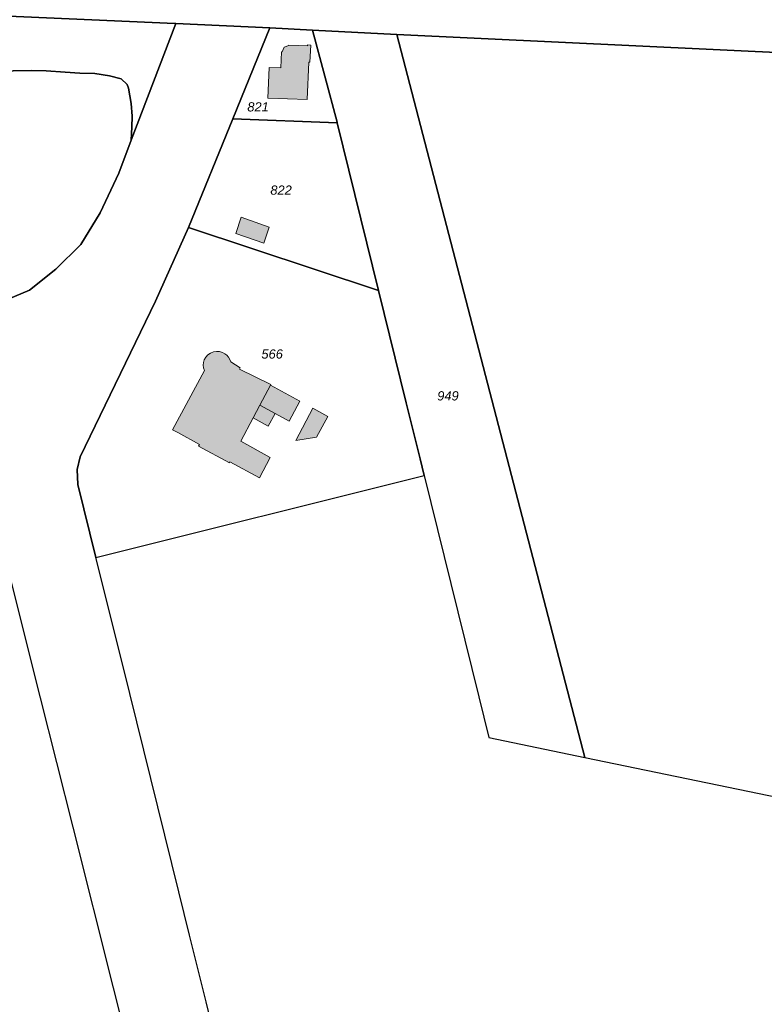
# Model space of a CAD drawing. Header units: metres. Extents: x 32338650 to 32340431, y 5701793 to 5703325.
# Tile 230 of 256: x 32339959 to 32340060, y 5702194 to 5702328. Entities that reach past the tile are written whole.
import ezdxf

# ---------------------------------------------------------------- set-up
doc = ezdxf.new("R2010")
doc.units = ezdxf.units.M
doc.header["$LTSCALE"] = 0.1
for name, color, linetype, lineweight, true_color in [('LPB-BE-Flurstück_Grenze', 7, 'Continuous', 70, 0x004c99), ('LPB-BE-Flurstück_Nummer', 7, 'Continuous', 70, 0x004c99), ('LPB-BE-Gebäude', 7, 'Continuous', 70, 0x004c99), ('LPB-BE-Straße', 7, 'Continuous', 70, 0x004c99)]:
    doc.layers.add(name, color=color, linetype=linetype, lineweight=lineweight, true_color=true_color)
doc.styles.add('Arial (italic)', font='ariali.ttf')

msp = doc.modelspace()

# ---------------------------------------------------------------- hatches: boundary and pattern name
at = {"layer": 'LPB-BE-Gebäude', "linetype": 'Continuous', "lineweight": 0, "true_color": 0xc7c8ca}
for points in [[(32339992.212, 5702317.38), (32339997.568, 5702317.18), (32339997.806, 5702322.254), (32339997.936, 5702322.249), (32339998.041, 5702324.586), (32339997.612, 5702324.604), (32339997.607, 5702324.484), (32339995.069, 5702324.568), (32339995.066, 5702324.508), (32339994.427, 5702324.294), (32339994.151, 5702323.675), (32339994.091, 5702323.677), (32339993.991, 5702321.48), (32339992.403, 5702321.555), (32339992.212, 5702317.38)], [(32339992.212, 5702317.38), (32339997.568, 5702317.18), (32339997.806, 5702322.254), (32339997.936, 5702322.249), (32339998.041, 5702324.586), (32339997.612, 5702324.604), (32339997.607, 5702324.484), (32339995.069, 5702324.568), (32339995.066, 5702324.508), (32339994.427, 5702324.294), (32339994.151, 5702323.675), (32339994.091, 5702323.677), (32339993.991, 5702321.48), (32339992.403, 5702321.555), (32339992.212, 5702317.38)], [(32339987.875, 5702298.994), (32339991.654, 5702297.668), (32339992.384, 5702299.86), (32339988.606, 5702301.186), (32339987.875, 5702298.994)], [(32339987.875, 5702298.994), (32339991.654, 5702297.668), (32339992.384, 5702299.86), (32339988.606, 5702301.186), (32339987.875, 5702298.994)], [(32339982.937, 5702270.315), (32339982.807, 5702270.09), (32339987.007, 5702267.816), (32339987.073, 5702267.944), (32339991.088, 5702265.798), (32339992.531, 5702268.531), (32339988.559, 5702270.755), (32339990.23, 5702273.929), (32339991.142, 5702275.673), (32339993.207, 5702274.527), (32339995.125, 5702273.468), (32339996.568, 5702276.211), (32339992.574, 5702278.376), (32339992.628, 5702278.484), (32339988.35, 5702280.551), (32339988.447, 5702280.727), (32339987.2, 5702281.549), (32339987.073, 5702281.878), (32339986.889, 5702282.178), (32339986.653, 5702282.44), (32339986.374, 5702282.655), (32339986.061, 5702282.816), (32339985.656, 5702282.931), (32339985.236, 5702282.956), (32339984.82, 5702282.89), (32339984.428, 5702282.736), (32339984.079, 5702282.502), (32339983.788, 5702282.198), (32339983.569, 5702281.838), (32339983.469, 5702281.479), (32339983.444, 5702281.106), (32339983.495, 5702280.737), (32339983.62, 5702280.385), (32339979.276, 5702272.327), (32339979.986, 5702271.937)], [(32339982.937, 5702270.315), (32339982.807, 5702270.09), (32339987.007, 5702267.816), (32339987.073, 5702267.944), (32339991.088, 5702265.798), (32339992.531, 5702268.531), (32339988.559, 5702270.755), (32339990.23, 5702273.929), (32339991.142, 5702275.673), (32339993.207, 5702274.527), (32339995.125, 5702273.468), (32339996.568, 5702276.211), (32339992.574, 5702278.376), (32339992.628, 5702278.484), (32339988.35, 5702280.551), (32339988.447, 5702280.727), (32339987.2, 5702281.549), (32339987.073, 5702281.878), (32339986.889, 5702282.178), (32339986.653, 5702282.44), (32339986.374, 5702282.655), (32339986.061, 5702282.816), (32339985.656, 5702282.931), (32339985.236, 5702282.956), (32339984.82, 5702282.89), (32339984.428, 5702282.736), (32339984.079, 5702282.502), (32339983.788, 5702282.198), (32339983.569, 5702281.838), (32339983.469, 5702281.479), (32339983.444, 5702281.106), (32339983.495, 5702280.737), (32339983.62, 5702280.385), (32339979.276, 5702272.327), (32339979.986, 5702271.937)], [(32339982.937, 5702270.315), (32339982.807, 5702270.09), (32339987.007, 5702267.816), (32339987.073, 5702267.944), (32339991.088, 5702265.798), (32339992.531, 5702268.531), (32339988.559, 5702270.755), (32339990.23, 5702273.929), (32339991.142, 5702275.673), (32339993.207, 5702274.527), (32339995.125, 5702273.468), (32339996.568, 5702276.211), (32339992.574, 5702278.376), (32339992.628, 5702278.484), (32339988.35, 5702280.551), (32339988.447, 5702280.727), (32339987.2, 5702281.549), (32339987.073, 5702281.878), (32339986.889, 5702282.178), (32339986.653, 5702282.44), (32339986.374, 5702282.655), (32339986.061, 5702282.816), (32339985.656, 5702282.931), (32339985.236, 5702282.956), (32339984.82, 5702282.89), (32339984.428, 5702282.736), (32339984.079, 5702282.502), (32339983.788, 5702282.198), (32339983.569, 5702281.838), (32339983.469, 5702281.479), (32339983.444, 5702281.106), (32339983.495, 5702280.737), (32339983.62, 5702280.385), (32339979.276, 5702272.327), (32339979.986, 5702271.937)], [(32339982.937, 5702270.315), (32339982.807, 5702270.09), (32339987.007, 5702267.816), (32339987.073, 5702267.944), (32339991.088, 5702265.798), (32339992.531, 5702268.531), (32339988.559, 5702270.755), (32339990.23, 5702273.929), (32339991.142, 5702275.673), (32339993.207, 5702274.527), (32339995.125, 5702273.468), (32339996.568, 5702276.211), (32339992.574, 5702278.376), (32339992.628, 5702278.484), (32339988.35, 5702280.551), (32339988.447, 5702280.727), (32339987.2, 5702281.549), (32339987.073, 5702281.878), (32339986.889, 5702282.178), (32339986.653, 5702282.44), (32339986.374, 5702282.655), (32339986.061, 5702282.816), (32339985.656, 5702282.931), (32339985.236, 5702282.956), (32339984.82, 5702282.89), (32339984.428, 5702282.736), (32339984.079, 5702282.502), (32339983.788, 5702282.198), (32339983.569, 5702281.838), (32339983.469, 5702281.479), (32339983.444, 5702281.106), (32339983.495, 5702280.737), (32339983.62, 5702280.385), (32339979.276, 5702272.327), (32339979.986, 5702271.937)], [(32339992.574, 5702278.376), (32339991.142, 5702275.673), (32339993.207, 5702274.527), (32339995.125, 5702273.468), (32339996.568, 5702276.211), (32339992.574, 5702278.376)], [(32339992.574, 5702278.376), (32339991.142, 5702275.673), (32339993.207, 5702274.527), (32339995.125, 5702273.468), (32339996.568, 5702276.211), (32339992.574, 5702278.376)], [(32339998.311, 5702275.269), (32339995.999, 5702270.87), (32339998.848, 5702271.294), (32340000.386, 5702274.143), (32339998.311, 5702275.269)], [(32339998.311, 5702275.269), (32339995.999, 5702270.87), (32339998.848, 5702271.294), (32340000.386, 5702274.143), (32339998.311, 5702275.269)]]:
    msp.add_hatch(color=9, dxfattribs=at).paths.add_polyline_path(points)

# ---------------------------------------------------------------- linework, layer by layer
at = {"layer": 'LPB-BE-Flurstück_Grenze', "color": 253, "linetype": 'Continuous', "lineweight": 25, "true_color": 0xadadad, "transparency": 33554687, "flags": 128}
for points in [[(32339979.719, 5702327.529), (32339979.589, 5702327.535), (32339780.573, 5702336.361)], [(32339780.573, 5702336.361), (32339979.589, 5702327.535), (32339979.719, 5702327.529), (32339992.502, 5702326.905), (32339998.275, 5702326.618), (32340009.749, 5702326.027), (32340129.082, 5702320.363), (32340172.798, 5702318.29), (32340195.991, 5702317.229), (32340229.202, 5702315.697), (32340239.33, 5702315.232), (32340263.981, 5702314.101), (32340309.113, 5702312.069), (32340295.644, 5702328.534)], [(32339979.719, 5702327.529), (32339979.589, 5702327.535), (32339780.573, 5702336.361)], [(32339780.573, 5702336.361), (32339979.589, 5702327.535), (32339979.719, 5702327.529), (32339992.502, 5702326.905), (32339998.275, 5702326.618), (32340009.749, 5702326.027), (32340129.082, 5702320.363), (32340172.798, 5702318.29), (32340195.991, 5702317.229), (32340229.202, 5702315.697), (32340239.33, 5702315.232), (32340263.981, 5702314.101), (32340309.113, 5702312.069), (32340295.644, 5702328.534)], [(32339950.068, 5702320.95), (32339960.122, 5702321.118), (32339962.123, 5702321.106), (32339964.665, 5702320.881), (32339966.692, 5702320.758), (32339968.702, 5702320.726), (32339970.691, 5702320.424), (32339972.284, 5702319.988), (32339973.094, 5702319.225), (32339973.273, 5702318.717), (32339973.659, 5702316.65), (32339973.808, 5702314.922), (32339973.758, 5702313.453), (32339973.654, 5702311.656), (32339979.719, 5702327.529)], [(32339950.068, 5702320.95), (32339960.122, 5702321.118), (32339962.123, 5702321.106), (32339964.665, 5702320.881), (32339966.692, 5702320.758), (32339968.702, 5702320.726), (32339970.691, 5702320.424), (32339972.284, 5702319.988), (32339973.094, 5702319.225), (32339973.273, 5702318.717), (32339973.659, 5702316.65), (32339973.808, 5702314.922), (32339973.758, 5702313.453), (32339973.654, 5702311.656), (32339979.719, 5702327.529)], [(32339987.789, 5702178.738), (32339983.856, 5702194.601), (32339981.595, 5702203.67), (32339980.145, 5702209.534), (32339976.323, 5702224.932), (32339972.501, 5702240.33), (32339968.858, 5702254.97), (32339966.402, 5702264.869), (32339966.305, 5702266.914), (32339966.736, 5702268.638), (32339976.951, 5702289.805), (32339981.443, 5702299.788), (32339987.473, 5702314.562), (32339992.502, 5702326.905), (32339979.719, 5702327.529), (32339973.654, 5702311.656), (32339971.979, 5702307.171), (32339969.457, 5702301.791), (32339966.809, 5702297.506), (32339963.408, 5702294.123), (32339959.828, 5702291.268), (32339956.061, 5702289.691)], [(32339987.789, 5702178.738), (32339983.856, 5702194.601), (32339981.595, 5702203.67), (32339980.145, 5702209.534), (32339976.323, 5702224.932), (32339972.501, 5702240.33), (32339968.858, 5702254.97), (32339966.402, 5702264.869), (32339966.305, 5702266.914), (32339966.736, 5702268.638), (32339976.951, 5702289.805), (32339981.443, 5702299.788), (32339987.473, 5702314.562), (32339992.502, 5702326.905), (32339979.719, 5702327.529), (32339973.654, 5702311.656), (32339971.979, 5702307.171), (32339969.457, 5702301.791), (32339966.809, 5702297.506), (32339963.408, 5702294.123), (32339959.828, 5702291.268), (32339956.061, 5702289.691)], [(32340001.632, 5702314.041), (32340001.624, 5702314.092), (32339998.275, 5702326.618), (32339992.502, 5702326.905), (32339987.473, 5702314.562), (32340001.632, 5702314.041)], [(32340001.632, 5702314.041), (32340001.624, 5702314.092), (32339998.275, 5702326.618), (32339992.502, 5702326.905), (32339987.473, 5702314.562), (32340001.632, 5702314.041)], [(32340035.262, 5702227.799), (32340009.749, 5702326.027), (32339998.275, 5702326.618), (32340001.624, 5702314.092), (32340001.632, 5702314.041), (32340007.261, 5702291.234), (32340011.019, 5702275.978), (32340012.898, 5702268.366), (32340013.456, 5702266.091), (32340017.068, 5702251.452), (32340020.87, 5702236.055), (32340022.234, 5702230.495), (32340035.262, 5702227.799)], [(32340035.262, 5702227.799), (32340009.749, 5702326.027), (32339998.275, 5702326.618), (32340001.624, 5702314.092), (32340001.632, 5702314.041), (32340007.261, 5702291.234), (32340011.019, 5702275.978), (32340012.898, 5702268.366), (32340013.456, 5702266.091), (32340017.068, 5702251.452), (32340020.87, 5702236.055), (32340022.234, 5702230.495), (32340035.262, 5702227.799)], [(32340129.082, 5702320.363), (32340009.749, 5702326.027), (32340035.262, 5702227.799), (32340117.297, 5702210.866)], [(32340129.082, 5702320.363), (32340009.749, 5702326.027), (32340035.262, 5702227.799), (32340117.297, 5702210.866)], [(32339956.061, 5702289.691), (32339959.828, 5702291.268), (32339963.408, 5702294.123), (32339966.809, 5702297.506), (32339969.457, 5702301.791), (32339971.979, 5702307.171), (32339973.654, 5702311.656), (32339973.758, 5702313.453), (32339973.808, 5702314.922), (32339973.659, 5702316.65), (32339973.273, 5702318.717), (32339973.094, 5702319.225), (32339972.284, 5702319.988), (32339970.691, 5702320.424), (32339968.702, 5702320.726), (32339966.692, 5702320.758), (32339964.665, 5702320.881), (32339962.123, 5702321.106), (32339960.122, 5702321.118), (32339950.068, 5702320.95)], [(32339956.061, 5702289.691), (32339959.828, 5702291.268), (32339963.408, 5702294.123), (32339966.809, 5702297.506), (32339969.457, 5702301.791), (32339971.979, 5702307.171), (32339973.654, 5702311.656), (32339973.758, 5702313.453), (32339973.808, 5702314.922), (32339973.659, 5702316.65), (32339973.273, 5702318.717), (32339973.094, 5702319.225), (32339972.284, 5702319.988), (32339970.691, 5702320.424), (32339968.702, 5702320.726), (32339966.692, 5702320.758), (32339964.665, 5702320.881), (32339962.123, 5702321.106), (32339960.122, 5702321.118), (32339950.068, 5702320.95)], [(32340007.261, 5702291.234), (32340001.632, 5702314.041), (32339987.473, 5702314.562), (32339981.443, 5702299.788), (32340007.261, 5702291.234)], [(32340007.261, 5702291.234), (32340001.632, 5702314.041), (32339987.473, 5702314.562), (32339981.443, 5702299.788), (32340007.261, 5702291.234)], [(32339968.858, 5702254.97), (32340013.456, 5702266.091), (32340012.898, 5702268.366), (32340011.019, 5702275.978), (32340007.261, 5702291.234), (32339981.443, 5702299.788), (32339976.951, 5702289.805), (32339966.736, 5702268.638), (32339966.305, 5702266.914), (32339966.402, 5702264.869), (32339968.858, 5702254.97)], [(32339968.858, 5702254.97), (32340013.456, 5702266.091), (32340012.898, 5702268.366), (32340011.019, 5702275.978), (32340007.261, 5702291.234), (32339981.443, 5702299.788), (32339976.951, 5702289.805), (32339966.736, 5702268.638), (32339966.305, 5702266.914), (32339966.402, 5702264.869), (32339968.858, 5702254.97)], [(32339956.013, 5702257.028), (32339961.311, 5702235.905), (32339965.725, 5702218.341), (32339971.204, 5702196.491), (32339976.59, 5702175.064)], [(32339956.013, 5702257.028), (32339961.311, 5702235.905), (32339965.725, 5702218.341), (32339971.204, 5702196.491), (32339976.59, 5702175.064)]]:
    msp.add_lwpolyline(points, dxfattribs=at)
at = {"layer": 'LPB-BE-Gebäude', "color": 7, "linetype": 'Continuous', "lineweight": 9, "flags": 128}
for points in [[(32339992.212, 5702317.38), (32339997.568, 5702317.18), (32339997.806, 5702322.254), (32339997.936, 5702322.249), (32339998.041, 5702324.586), (32339997.612, 5702324.604), (32339997.607, 5702324.484), (32339995.069, 5702324.568), (32339995.066, 5702324.508), (32339994.427, 5702324.294), (32339994.151, 5702323.675), (32339994.091, 5702323.677), (32339993.991, 5702321.48), (32339992.403, 5702321.555), (32339992.212, 5702317.38)], [(32339992.212, 5702317.38), (32339997.568, 5702317.18), (32339997.806, 5702322.254), (32339997.936, 5702322.249), (32339998.041, 5702324.586), (32339997.612, 5702324.604), (32339997.607, 5702324.484), (32339995.069, 5702324.568), (32339995.066, 5702324.508), (32339994.427, 5702324.294), (32339994.151, 5702323.675), (32339994.091, 5702323.677), (32339993.991, 5702321.48), (32339992.403, 5702321.555), (32339992.212, 5702317.38)], [(32339987.875, 5702298.994), (32339991.654, 5702297.668), (32339992.384, 5702299.86), (32339988.606, 5702301.186), (32339987.875, 5702298.994)], [(32339987.875, 5702298.994), (32339991.654, 5702297.668), (32339992.384, 5702299.86), (32339988.606, 5702301.186), (32339987.875, 5702298.994)], [(32339982.937, 5702270.315), (32339982.807, 5702270.09), (32339987.007, 5702267.816), (32339987.073, 5702267.944), (32339991.088, 5702265.798), (32339992.531, 5702268.531), (32339988.559, 5702270.755), (32339990.23, 5702273.929), (32339991.142, 5702275.673), (32339993.207, 5702274.527), (32339995.125, 5702273.468), (32339996.568, 5702276.211), (32339992.574, 5702278.376), (32339992.628, 5702278.484), (32339988.35, 5702280.551), (32339988.447, 5702280.727), (32339987.2, 5702281.549), (32339987.073, 5702281.878), (32339986.889, 5702282.178), (32339986.653, 5702282.44), (32339986.374, 5702282.655), (32339986.061, 5702282.816), (32339985.656, 5702282.931), (32339985.236, 5702282.956), (32339984.82, 5702282.89), (32339984.428, 5702282.736), (32339984.079, 5702282.502), (32339983.788, 5702282.198), (32339983.569, 5702281.838), (32339983.469, 5702281.479), (32339983.444, 5702281.106), (32339983.495, 5702280.737), (32339983.62, 5702280.385), (32339979.276, 5702272.327), (32339979.986, 5702271.937), (32339982.937, 5702270.315)], [(32339982.937, 5702270.315), (32339982.807, 5702270.09), (32339987.007, 5702267.816), (32339987.073, 5702267.944), (32339991.088, 5702265.798), (32339992.531, 5702268.531), (32339988.559, 5702270.755), (32339990.23, 5702273.929), (32339991.142, 5702275.673), (32339993.207, 5702274.527), (32339995.125, 5702273.468), (32339996.568, 5702276.211), (32339992.574, 5702278.376), (32339992.628, 5702278.484), (32339988.35, 5702280.551), (32339988.447, 5702280.727), (32339987.2, 5702281.549), (32339987.073, 5702281.878), (32339986.889, 5702282.178), (32339986.653, 5702282.44), (32339986.374, 5702282.655), (32339986.061, 5702282.816), (32339985.656, 5702282.931), (32339985.236, 5702282.956), (32339984.82, 5702282.89), (32339984.428, 5702282.736), (32339984.079, 5702282.502), (32339983.788, 5702282.198), (32339983.569, 5702281.838), (32339983.469, 5702281.479), (32339983.444, 5702281.106), (32339983.495, 5702280.737), (32339983.62, 5702280.385), (32339979.276, 5702272.327), (32339979.986, 5702271.937), (32339982.937, 5702270.315)], [(32339982.937, 5702270.315), (32339982.807, 5702270.09), (32339987.007, 5702267.816), (32339987.073, 5702267.944), (32339991.088, 5702265.798), (32339992.531, 5702268.531), (32339988.559, 5702270.755), (32339990.23, 5702273.929), (32339991.142, 5702275.673), (32339993.207, 5702274.527), (32339995.125, 5702273.468), (32339996.568, 5702276.211), (32339992.574, 5702278.376), (32339992.628, 5702278.484), (32339988.35, 5702280.551), (32339988.447, 5702280.727), (32339987.2, 5702281.549), (32339987.073, 5702281.878), (32339986.889, 5702282.178), (32339986.653, 5702282.44), (32339986.374, 5702282.655), (32339986.061, 5702282.816), (32339985.656, 5702282.931), (32339985.236, 5702282.956), (32339984.82, 5702282.89), (32339984.428, 5702282.736), (32339984.079, 5702282.502), (32339983.788, 5702282.198), (32339983.569, 5702281.838), (32339983.469, 5702281.479), (32339983.444, 5702281.106), (32339983.495, 5702280.737), (32339983.62, 5702280.385), (32339979.276, 5702272.327), (32339979.986, 5702271.937), (32339982.937, 5702270.315)], [(32339982.937, 5702270.315), (32339982.807, 5702270.09), (32339987.007, 5702267.816), (32339987.073, 5702267.944), (32339991.088, 5702265.798), (32339992.531, 5702268.531), (32339988.559, 5702270.755), (32339990.23, 5702273.929), (32339991.142, 5702275.673), (32339993.207, 5702274.527), (32339995.125, 5702273.468), (32339996.568, 5702276.211), (32339992.574, 5702278.376), (32339992.628, 5702278.484), (32339988.35, 5702280.551), (32339988.447, 5702280.727), (32339987.2, 5702281.549), (32339987.073, 5702281.878), (32339986.889, 5702282.178), (32339986.653, 5702282.44), (32339986.374, 5702282.655), (32339986.061, 5702282.816), (32339985.656, 5702282.931), (32339985.236, 5702282.956), (32339984.82, 5702282.89), (32339984.428, 5702282.736), (32339984.079, 5702282.502), (32339983.788, 5702282.198), (32339983.569, 5702281.838), (32339983.469, 5702281.479), (32339983.444, 5702281.106), (32339983.495, 5702280.737), (32339983.62, 5702280.385), (32339979.276, 5702272.327), (32339979.986, 5702271.937), (32339982.937, 5702270.315)], [(32339992.574, 5702278.376), (32339991.142, 5702275.673), (32339993.207, 5702274.527), (32339995.125, 5702273.468), (32339996.568, 5702276.211), (32339992.574, 5702278.376)], [(32339992.574, 5702278.376), (32339991.142, 5702275.673), (32339993.207, 5702274.527), (32339995.125, 5702273.468), (32339996.568, 5702276.211), (32339992.574, 5702278.376)], [(32339990.23, 5702273.929), (32339992.256, 5702272.815), (32339993.207, 5702274.527), (32339991.142, 5702275.673), (32339990.23, 5702273.929)], [(32339990.23, 5702273.929), (32339992.256, 5702272.815), (32339993.207, 5702274.527), (32339991.142, 5702275.673), (32339990.23, 5702273.929)], [(32339998.311, 5702275.269), (32339995.999, 5702270.87), (32339998.848, 5702271.294), (32340000.386, 5702274.143), (32339998.311, 5702275.269)], [(32339998.311, 5702275.269), (32339995.999, 5702270.87), (32339998.848, 5702271.294), (32340000.386, 5702274.143), (32339998.311, 5702275.269)]]:
    msp.add_lwpolyline(points, dxfattribs=at)
at = {"layer": 'LPB-BE-Gebäude', "color": 9, "linetype": 'Continuous', "true_color": 0xc7c8ca}
msp.add_solid([(32339990.23, 5702273.929), (32339992.256, 5702272.815), (32339991.142, 5702275.673), (32339993.207, 5702274.527)], dxfattribs=at)
msp.add_solid([(32339990.23, 5702273.929), (32339992.256, 5702272.815), (32339991.142, 5702275.673), (32339993.207, 5702274.527)], dxfattribs=at)
msp.add_solid([(32339990.23, 5702273.929), (32339992.256, 5702272.815), (32339991.142, 5702275.673), (32339993.207, 5702274.527)], dxfattribs=at)
msp.add_solid([(32339990.23, 5702273.929), (32339992.256, 5702272.815), (32339991.142, 5702275.673), (32339993.207, 5702274.527)], dxfattribs=at)
at = {"layer": 'LPB-BE-Straße', "color": 250, "linetype": 'Continuous', "lineweight": 25, "true_color": 0x333333, "transparency": 33554687, "flags": 128}
for points in [[(32339979.719, 5702327.529), (32339979.589, 5702327.535), (32339780.573, 5702336.361)], [(32339780.573, 5702336.361), (32339979.589, 5702327.535), (32339979.719, 5702327.529), (32339992.502, 5702326.905), (32339998.275, 5702326.618), (32340009.749, 5702326.027), (32340129.082, 5702320.363), (32340172.798, 5702318.29), (32340195.991, 5702317.229), (32340229.202, 5702315.697), (32340239.33, 5702315.232), (32340263.981, 5702314.101), (32340309.113, 5702312.069), (32340295.644, 5702328.534)], [(32339950.068, 5702320.95), (32339960.122, 5702321.118), (32339962.123, 5702321.106), (32339964.665, 5702320.881), (32339966.692, 5702320.758), (32339968.702, 5702320.726), (32339970.691, 5702320.424), (32339972.284, 5702319.988), (32339973.094, 5702319.225), (32339973.273, 5702318.717), (32339973.659, 5702316.65), (32339973.808, 5702314.922), (32339973.758, 5702313.453), (32339973.654, 5702311.656), (32339979.719, 5702327.529)], [(32339987.789, 5702178.738), (32339983.856, 5702194.601), (32339981.595, 5702203.67), (32339980.145, 5702209.534), (32339976.323, 5702224.932), (32339972.501, 5702240.33), (32339968.858, 5702254.97), (32339966.402, 5702264.869), (32339966.305, 5702266.914), (32339966.736, 5702268.638), (32339976.951, 5702289.805), (32339981.443, 5702299.788), (32339987.473, 5702314.562), (32339992.502, 5702326.905), (32339979.719, 5702327.529), (32339973.654, 5702311.656), (32339971.979, 5702307.171), (32339969.457, 5702301.791), (32339966.809, 5702297.506), (32339963.408, 5702294.123), (32339959.828, 5702291.268), (32339956.061, 5702289.691)], [(32340035.262, 5702227.799), (32340009.749, 5702326.027), (32339998.275, 5702326.618), (32340001.624, 5702314.092), (32340001.632, 5702314.041), (32340007.261, 5702291.234), (32340011.019, 5702275.978), (32340012.898, 5702268.366), (32340013.456, 5702266.091), (32340017.068, 5702251.452), (32340020.87, 5702236.055), (32340022.234, 5702230.495), (32340035.262, 5702227.799)], [(32339956.013, 5702257.028), (32339961.311, 5702235.905), (32339965.725, 5702218.341), (32339971.204, 5702196.491), (32339976.59, 5702175.064)]]:
    msp.add_lwpolyline(points, dxfattribs=at)

# ---------------------------------------------------------------- texts
at = {"layer": 'LPB-BE-Flurstück_Nummer', "color": 252, "true_color": 0x888888, "char_height": 1.25, "attachment_point": 2, "line_spacing_factor": 1.004016, "style": 'Arial (italic)'}
for s, insert, width in [('821', (32339990.887, 5702316.814), 3.97125), ('821', (32339990.887, 5702316.814), 3.97125), ('822', (32339994.015, 5702305.506), 4.186875), ('822', (32339994.015, 5702305.506), 4.186875), ('566', (32339992.802, 5702283.239), 4.215), ('566', (32339992.802, 5702283.239), 4.215), ('949', (32340016.686, 5702277.556), 4.175625), ('949', (32340016.686, 5702277.556), 4.175625)]:
    msp.add_mtext(s, dxfattribs=dict(at, insert=insert, width=width))

doc.saveas('drawing.dxf')
